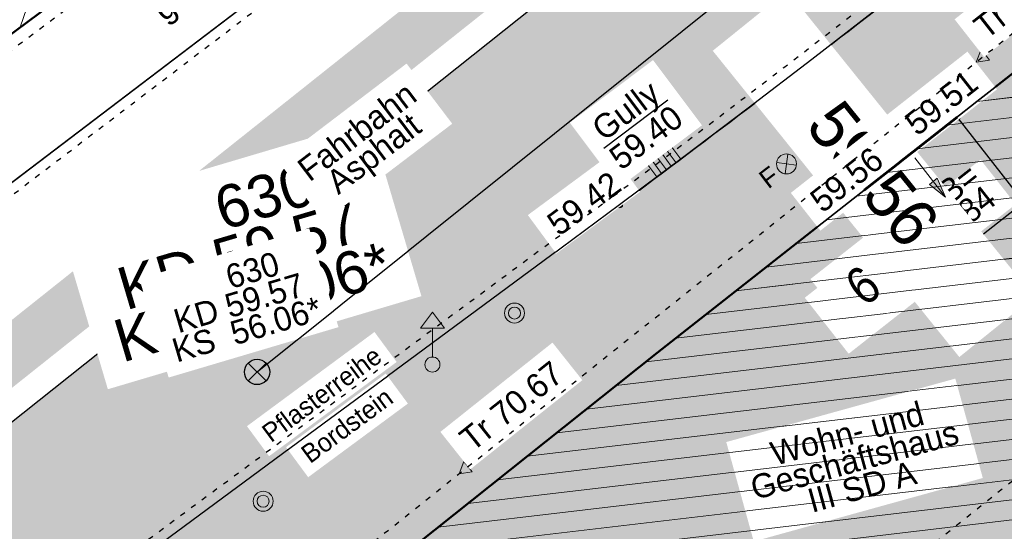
# Model space of a CAD drawing. Header units: millimetres. Extents: x 32365810 to 32368499, y 5620272 to 5622478.
# Tile 168 of 249: x 32366656 to 32366675, y 5620707 to 5620716. Entities that reach past the tile are written whole.
import ezdxf

# ---------------------------------------------------------------- set-up
doc = ezdxf.new("R2010")
doc.units = ezdxf.units.MM
for name, pattern in [('1000.100', [0]), ('1000.104', [0.225, 0.075, -0.15]), ('1000.106', [0]), ('1000.196', [0.225, 0.075, -0.15]), ('1000.300', [0]), ('1600.1047', [0]), ('1600.2028', [0]), ('1600.2505', [0]), ('BAULINIE2', [7, 3.5, -1, 0.25, -1, 0.25, -1]), ('GELTUNGSBEREICH', [8.5, 7, -1.5])]:
    doc.linetypes.add(name, pattern=pattern)
doc.layers.get('0').update_dxf_attribs({"color": 1, "linetype": 'CONTINUOUS'})
for name, color, linetype in [('_K_EFB-_ Dachhöhen Bestandsgebäude (NHN)', 251, 'CONTINUOUS'), ('_K_Fahrbahnmarkierung', 251, 'CONTINUOUS'), ('_K_Gebäude', 251, 'CONTINUOUS'), ('_K_Höhen_ gemessen (NHN)', 251, 'CONTINUOUS'), ('_K_Lagebezeichnungen', 251, 'CONTINUOUS'), ('_K_Leitungen Kanalbestand (AMT 66)', 251, 'CONTINUOUS'), ('_K_Siedlungsflächen - Bauwerke u. Einrichtungen', 251, 'CONTINUOUS'), ('_K_Topographie_ örtl. Aufnahme', 251, 'CONTINUOUS'), ('BAULINIE_B', 7, 'CONTINUOUS'), ('BAULINIE_FA', 1, 'CONTINUOUS'), ('BAULINIE_GL', 7, 'CONTINUOUS'), ('GELTUNGSBEREICH_B', 7, 'CONTINUOUS'), ('KERNGEBIETE_FA', 42, 'CONTINUOUS'), ('UMGR_GELTUNGSBEREICH', 7, 'CONTINUOUS'), ('UMGR_KERNGEBIETE', 7, 'CONTINUOUS'), ('UMGR_STRASSENVERKEHRSFLÄCHE', 7, 'CONTINUOUS')]:
    doc.layers.add(name, color=color, linetype=linetype)
doc.layers.add('_K_Flurstücke_Grenzpunkte', color=251, linetype='CONTINUOUS', lineweight=50)
for name, color, linetype, transparency in [('Beschriftung Kanalbestand (AMT 66)', 7, 'CONTINUOUS', 0.75), ('Beschriftung Topographie', 7, 'CONTINUOUS', 0.75), ('EFB-_ Dachhöhen Bestandsgebäude (NHN)', 7, 'CONTINUOUS', 0.75), ('Fahrbahnmarkierung', 7, 'CONTINUOUS', 0.75), ('Flurstücke_Grenzpunkte', 11, 'CONTINUOUS', 0.75), ('Gebäude', 31, 'CONTINUOUS', 0.75), ('Höhen_ gemessen (NHN)', 7, 'CONTINUOUS', 0.75), ('Höhentexte_ gemessen (NHN)', 7, 'CONTINUOUS', 0.75), ('Lagebezeichnungen', 12, 'CONTINUOUS', 0.75), ('Leitungen Kanalbestand (AMT 66)', 7, 'CONTINUOUS', 0.75), ('Siedlungsflächen - Bauwerke u. Einrichtungen', 51, 'CONTINUOUS', 0.75), ('Symbole Topographie', 7, 'CONTINUOUS', 0.75), ('Topgraphie_ weitere örtliche Aufnahme', 7, 'CONTINUOUS', 0.75), ('Topographie_ örtl. Aufnahme', 7, 'CONTINUOUS', 0.75), ('weitere Entwässerungsleitungen', 7, 'CONTINUOUS', 0.75)]:
    doc.layers.add(name, color=color, linetype=linetype, transparency=transparency)
doc.layers.add('STRASSENVERKEHRSFLÄCHE_FA', color=7, linetype='CONTINUOUS', true_color=0xfff5bf)
doc.styles.add('Arial', font='arial.ttf')
doc.styles.add('Beschriftung Topographie_ blau', font='GOTHIC.TTF')
doc.styles.add('Dachhöhe NHN_ Bestand_ gemessen', font='GOTHIC.TTF')
doc.styles.add('Dachhöhe NHN_ Bestand_ gemessen_ schwarz', font='GOTHIC.TTF')
doc.styles.add('Hausnummern NRW', font='arial.ttf', dxfattribs={"width": 0.85})
doc.styles.add('Höhe NHN_ gemessen_ blau', font='GOTHIC.TTF')
doc.styles.add('Höhe NHN_ gemessen_ schwarz', font='GOTHIC.TTF')
doc.styles.add('Kanal_ Höhe_ NHN (Deckel_Sohle)_ lila', font='GOTHIC.TTF')

# ---------------------------------------------------------------- blocks, each defined once
blk = doc.blocks.new('S1000.345')
at = {"color": 0, "lineweight": -2}
for p, q in [((-0.353554, 0.353554), (0.353554, -0.353554)), ((-0.353554, -0.353554), (0.353554, 0.353554))]:
    blk.add_line(p, q, dxfattribs=at)
blk.add_circle((0, 0), 0.5, dxfattribs=at)
blk = doc.blocks.new('S1000.400')
at = {"lineweight": -2}
blk.add_hatch(color=0, dxfattribs=at).paths.add_polyline_path([(-0.49, 0), (0.49, 0), (0.479292, -0.101877), (0.447637, -0.199301), (0.396418, -0.288015), (0.327874, -0.364141), (0.245, -0.424352), (0.151418, -0.466018), (0.051219, -0.487316), (-0.051219, -0.487316), (-0.151418, -0.466018), (-0.245, -0.424352), (-0.327874, -0.364141), (-0.396418, -0.288015), (-0.447637, -0.199301), (-0.479292, -0.101877)], flags=0)
at = {"color": 0, "lineweight": -2}
blk.add_circle((0, 0), 0.5, dxfattribs=at)
for start, end in [(0, 180), (180, 0)]:
    blk.add_arc((0, 0), 0.49, start, end, dxfattribs=at)
blk = doc.blocks.new('S1000.15')
at = {"color": 0, "lineweight": -2}
for p, q in [((-0.5, 0.05), (-0.485, 0.1)), ((0.495, 0.05), (-0.5, 0.05)), ((-0.5, -0.05), (-0.5, 0)), ((-0.5, 0), (0.5, 0)), ((-0.485, 0.1), (0.49, 0.1)), ((-0.475, 0.15), (-0.455, 0.2)), ((0.475, 0.15), (-0.475, 0.15)), ((-0.455, 0.2), (0.455, 0.2)), ((-0.43, 0.25), (-0.4, 0.3)), ((0.43, 0.25), (-0.43, 0.25)), ((-0.4, 0.3), (0.395, 0.3)), ((-0.355, 0.35), (-0.295, 0.4)), ((0.36, 0.35), (-0.355, 0.35)), ((-0.295, 0.4), (0.3, 0.4)), ((0.22, 0.45), (-0.215, 0.45)), ((0.3, 0.4), (0.22, 0.45)), ((0.395, 0.3), (0.36, 0.35)), ((0.455, 0.2), (0.43, 0.25)), ((0.49, 0.1), (0.475, 0.15)), ((0.5, 0), (0.495, 0.05)), ((0.495, -0.05), (-0.5, -0.05)), ((-0.475, -0.15), (-0.49, -0.1)), ((-0.49, -0.1), (0.485, -0.1)), ((0.475, -0.15), (-0.475, -0.15)), ((-0.43, -0.25), (-0.455, -0.2)), ((-0.455, -0.2), (0.46, -0.2)), ((0.425, -0.25), (-0.43, -0.25)), ((-0.355, -0.35), (-0.4, -0.3)), ((-0.4, -0.3), (0.395, -0.3)), ((0.345, -0.35), (-0.355, -0.35)), ((-0.205, -0.45), (-0.29, -0.4)), ((-0.29, -0.4), (0.285, -0.4)), ((0.2, -0.45), (-0.205, -0.45)), ((0.285, -0.4), (0.345, -0.35)), ((0.395, -0.3), (0.425, -0.25)), ((0.46, -0.2), (0.475, -0.15)), ((0.485, -0.1), (0.495, -0.05))]:
    blk.add_line(p, q, dxfattribs=at)
blk.add_circle((0, 0), 0.5, dxfattribs=at)
blk = doc.blocks.new('S1000.451')
at = {"color": 0, "lineweight": -2}
for radius in [0.5, 0.3]:
    blk.add_circle((0, 0), radius, dxfattribs=at)
blk = doc.blocks.new('S1000.460', base_point=(0, -0.375))
at = {"color": 0, "lineweight": -2}
for p, q in [((-0.2, 0.23), (0, 0.5)), ((0, 0.5), (0.2, 0.23)), ((0.2, 0.23), (-0.2, 0.23)), ((0, -0.25), (0, 0.23))]:
    blk.add_line(p, q, dxfattribs=at)
blk.add_circle((0, -0.375), 0.125, dxfattribs=at)
blk = doc.blocks.new('S1000.364', base_point=(0.25, 0))
at = {"color": 0, "lineweight": -2}
for p, q in [((0.075, 0.175), (0.425, -0.175)), ((0.425, 0.175), (0.075, -0.175))]:
    blk.add_line(p, q, dxfattribs=at)
blk.add_circle((0.25, 0), 0.25, dxfattribs=at)
at = {"color": 0, "lineweight": -2, "insert": (-0.5, -0.235), "char_height": 0.47, "attachment_point": 7, "line_spacing_factor": 0.69, "style": 'Arial'}
blk.add_mtext('F', dxfattribs=at)
blk = doc.blocks.new('S1000.360')
at = {"lineweight": -2}
blk.add_hatch(color=0, dxfattribs=at).paths.add_polyline_path([(0, 0.25), (0.05, 0.05), (-0.05, 0.05)], flags=0)
at = {"color": 0, "lineweight": -2}
for p, q in [((-0.05, 0.05), (0, 0.25)), ((0, 0.25), (0.05, 0.05)), ((0, 0.25), (0, -0.25)), ((0.05, 0.05), (-0.05, 0.05))]:
    blk.add_line(p, q, dxfattribs=at)
blk = doc.blocks.new('S1000.507', base_point=(0, -0.25))
at = {"color": 0, "lineweight": -2}
for p, q in [((-0.5, 0.25), (-0.3, 0.25)), ((-0.5, -0.25), (-0.5, 0.25)), ((-0.3, 0.25), (-0.1, 0.25)), ((-0.3, 0.25), (-0.3, -0.25)), ((-0.1, 0.25), (0.1, 0.25)), ((-0.1, 0.25), (-0.1, -0.25)), ((0.1, 0.25), (0.3, 0.25)), ((0.1, 0.25), (0.1, -0.25)), ((0.3, 0.25), (0.5, 0.25)), ((0.3, 0.25), (0.3, -0.25)), ((0.5, 0.25), (0.5, -0.25)), ((-0.3, -0.25), (-0.5, -0.25)), ((-0.1, -0.25), (-0.3, -0.25)), ((0.1, -0.25), (-0.1, -0.25)), ((0.3, -0.25), (0.1, -0.25)), ((0.5, -0.25), (0.3, -0.25))]:
    blk.add_line(p, q, dxfattribs=at)
blk = doc.blocks.new('S1000.114', base_point=(0, 0.366025))
at = {"lineweight": -2}
blk.add_hatch(color=0, dxfattribs=at).paths.add_polyline_path([(-0.5, -0.5), (0, 0.366026), (0, -0.5)], flags=0)
at = {"color": 0, "lineweight": -2}
for p, q in [((0, 0.366026), (-0.5, -0.5)), ((0.5, -0.5), (0, 0.366026)), ((-0.5, -0.5), (0, -0.5)), ((0, -0.5), (0.5, -0.5))]:
    blk.add_line(p, q, dxfattribs=at)
blk = doc.blocks.new('O1014')
at = {"layer": 'Flurstücke_Grenzpunkte', "color": 7, "linetype": '1600.2028', "lineweight": 35}
blk.add_line((32366156.012, 5622073.452), (32366170.416, 5622084.152), dxfattribs=at)
blk = doc.blocks.new('O1125')
at = {"layer": 'Flurstücke_Grenzpunkte', "color": 7, "linetype": '1600.2028', "lineweight": 35}
for p, q in [((32366179.062, 5622076.018), (32366174.57, 5622072.494)), ((32366174.57, 5622072.494), (32366168.564, 5622067.78)), ((32366168.564, 5622067.78), (32366159.519, 5622060.586))]:
    blk.add_line(p, q, dxfattribs=at)
blk = doc.blocks.new('O1587')
at = {"layer": 'Flurstücke_Grenzpunkte', "color": 7, "linetype": '1600.2028', "lineweight": 35}
for p, q in [((32366156.012, 5622073.452), (32366170.416, 5622084.152)), ((32366179.062, 5622076.018), (32366174.57, 5622072.494)), ((32366174.57, 5622072.494), (32366168.564, 5622067.78)), ((32366168.564, 5622067.78), (32366159.519, 5622060.586))]:
    blk.add_line(p, q, dxfattribs=at)
blk = doc.blocks.new('O2545')
at = {"layer": 'Gebäude', "color": 7, "linetype": '1600.2505', "lineweight": 18}
blk.add_line((32366156.012, 5622073.452), (32366170.416, 5622084.152), dxfattribs=at)
blk = doc.blocks.new('O2655')
at = {"layer": 'Gebäude', "color": 7, "linetype": '1600.2505', "lineweight": 18}
for p, q in [((32366179.062, 5622076.018), (32366174.57, 5622072.494)), ((32366174.57, 5622072.494), (32366168.564, 5622067.78)), ((32366168.564, 5622067.78), (32366159.519, 5622060.586))]:
    blk.add_line(p, q, dxfattribs=at)
at = {"layer": 'Lagebezeichnungen', "color": 7, "lineweight": 18, "insert": (32366172.647, 5622068.76), "char_height": 0.7, "attachment_point": 8, "rotation": 38.1315497, "line_spacing_factor": 0.69, "style": 'Hausnummern NRW', "bg_fill": 2}
blk.add_mtext('6', dxfattribs=at)
blk = doc.blocks.new('*X1198')
at = {"color": 253, "linetype": '1600.1047', "lineweight": 18, "true_color": 0xb2b2b2}
blk.add_line((32366156.59846, 5622073.887651), (32366164.482165, 5622097.031275), dxfattribs=at)
blk = doc.blocks.new('*X1231')
at = {"color": 253, "linetype": '1600.1047', "lineweight": 18, "true_color": 0xb2b2b2}
for p, q in [((32366174.570447, 5622072.494351), (32366181.21813, 5622073.27663)), ((32366174.004522, 5622072.050167), (32366181.48995, 5622072.93103)), ((32366173.438598, 5622071.605983), (32366181.761771, 5622072.585429)), ((32366172.872673, 5622071.161799), (32366182.033591, 5622072.239829)), ((32366172.306749, 5622070.717615), (32366182.305411, 5622071.894228)), ((32366171.740824, 5622070.273432), (32366182.577231, 5622071.548628)), ((32366171.1749, 5622069.829248), (32366182.849052, 5622071.203027)), ((32366170.608975, 5622069.385064), (32366183.120872, 5622070.857427)), ((32366170.043051, 5622068.94088), (32366183.392692, 5622070.511826)), ((32366169.477126, 5622068.496696), (32366183.664512, 5622070.166226)), ((32366168.911202, 5622068.052512), (32366183.936333, 5622069.820625)), ((32366168.348658, 5622067.608726), (32366184.208153, 5622069.475024)), ((32366167.791481, 5622067.165572), (32366184.479973, 5622069.129424)), ((32366167.234303, 5622066.722417), (32366184.751793, 5622068.783823)), ((32366166.677126, 5622066.279263), (32366185.023614, 5622068.438223)), ((32366166.119949, 5622065.836108), (32366185.295434, 5622068.092622)), ((32366165.562772, 5622065.392954), (32366185.567254, 5622067.747022)), ((32366165.005595, 5622064.949799), (32366185.839074, 5622067.401421)), ((32366164.448418, 5622064.506645), (32366186.110894, 5622067.055821)), ((32366163.89124, 5622064.06349), (32366186.382715, 5622066.71022)), ((32366163.334063, 5622063.620336), (32366186.15925, 5622066.306336)), ((32366162.776886, 5622063.177181), (32366185.602876, 5622065.863276))]:
    blk.add_line(p, q, dxfattribs=at)

msp = doc.modelspace()

# ---------------------------------------------------------------- hatches: boundary and pattern name
at = {"layer": 'KERNGEBIETE_FA'}
msp.add_hatch(color=256, dxfattribs=at).paths.add_polyline_path([(32366705.267, 5620656.307), (32366714.38, 5620662.955), (32366731.141, 5620675.184), (32366719.822, 5620688.519), (32366711.265, 5620712.478), (32366708.884, 5620711.48), (32366707.748, 5620715.425), (32366707.124, 5620717.592), (32366703.474, 5620722.687), (32366703.425, 5620722.755), (32366709.467, 5620727.587), (32366713.246, 5620722.932), (32366716.085, 5620718.811), (32366730.043, 5620701.379), (32366743.171, 5620661.733), (32366767.913, 5620669.955), (32366773.881, 5620671.894), (32366779.86, 5620673.837), (32366785.793, 5620675.727), (32366799.353, 5620680.172), (32366795.233, 5620696.617), (32366793.466, 5620703.78), (32366791.885, 5620710.186), (32366791.82, 5620710.458), (32366791.328, 5620712.5), (32366791.327, 5620712.501), (32366782.882, 5620747.49), (32366782.33, 5620749.774), (32366779.279, 5620762.41), (32366774.371, 5620775.593), (32366766.33, 5620772.553), (32366764.579, 5620776.187), (32366756.702, 5620771.881), (32366748.389, 5620767.337), (32366745.667, 5620765.883), (32366742.576, 5620764.232), (32366735.266, 5620760.328), (32366720.118, 5620752.237), (32366714.041, 5620748.991), (32366709.901, 5620746.78), (32366711.231, 5620744.449), (32366709.678, 5620743.191), (32366707.114, 5620741.114), (32366705.598, 5620739.886), (32366701.909, 5620736.897), (32366695.975, 5620732.09), (32366692.104, 5620728.954), (32366687.066, 5620724.769), (32366682.406, 5620721.072), (32366679.916, 5620719.08), (32366678.887, 5620718.272), (32366674.395, 5620714.748), (32366668.389, 5620710.034), (32366659.344, 5620702.84), (32366658.967, 5620703.306), (32366649.894, 5620695.982), (32366654.864, 5620689.785), (32366667.729, 5620679.629), (32366671.86, 5620676.22), (32366674.951, 5620673.67), (32366678.012, 5620671.146), (32366681.071, 5620668.621), (32366688.766, 5620662.336), (32366693.205, 5620658.654), (32366697.04, 5620655.473), (32366698.424, 5620654.325), (32366700.229, 5620654.848)], flags=0)
at = {"layer": 'STRASSENVERKEHRSFLÄCHE_FA', "true_color": 0xffd24a}
h = msp.add_hatch(color=41, dxfattribs=at)
h.paths.add_polyline_path([(32366700.812, 5620642.637), (32366709.343, 5620645.3), (32366744.935, 5620656.407), (32366800.844, 5620673.855), (32366814.238, 5620678.035), (32366812.525, 5620684.489), (32366790.959, 5620765.764), (32366786.667, 5620779.054), (32366782.414, 5620794.243), (32366771.602, 5620788.163), (32366758.559, 5620780.941), (32366707.208, 5620751.956), (32366691.608, 5620737.561), (32366678.051, 5620726.047), (32366655.3, 5620707.965), (32366642.99, 5620700.236), (32366635.313, 5620695.501)], flags=0)
edge = h.paths.add_edge_path(flags=0)
edge.add_line((32366743.171, 5620661.733), (32366743.725, 5620660.059))
edge.add_line((32366743.725, 5620660.059), (32366743.458, 5620659.979))
edge.add_line((32366743.458, 5620659.979), (32366724.425, 5620654.23))
edge.add_line((32366724.425, 5620654.23), (32366712.306, 5620650.509))
edge.add_line((32366712.306, 5620650.509), (32366710.876, 5620650.047))
edge.add_line((32366710.876, 5620650.047), (32366706.05, 5620648.579))
edge.add_arc((32366704.003, 5620654.956), 6.698, 283.318, 287.7972, ccw=False)
edge.add_line((32366705.546, 5620648.438), (32366698.424, 5620654.325))
edge.add_line((32366698.424, 5620654.325), (32366697.04, 5620655.473))
edge.add_line((32366697.04, 5620655.473), (32366693.205, 5620658.654))
edge.add_line((32366693.205, 5620658.654), (32366688.766, 5620662.336))
edge.add_line((32366688.766, 5620662.336), (32366681.071, 5620668.621))
edge.add_line((32366681.071, 5620668.621), (32366678.012, 5620671.146))
edge.add_line((32366678.012, 5620671.146), (32366674.951, 5620673.67))
edge.add_line((32366674.951, 5620673.67), (32366671.86, 5620676.22))
edge.add_line((32366671.86, 5620676.22), (32366667.729, 5620679.629))
edge.add_line((32366667.729, 5620679.629), (32366654.864, 5620689.785))
edge.add_line((32366654.864, 5620689.785), (32366649.894, 5620695.982))
edge.add_line((32366649.894, 5620695.982), (32366658.967, 5620703.306))
edge.add_line((32366658.967, 5620703.306), (32366659.344, 5620702.84))
edge.add_line((32366659.344, 5620702.84), (32366668.389, 5620710.034))
edge.add_line((32366668.389, 5620710.034), (32366674.395, 5620714.748))
edge.add_line((32366674.395, 5620714.748), (32366678.887, 5620718.272))
edge.add_line((32366678.887, 5620718.272), (32366679.916, 5620719.08))
edge.add_line((32366679.916, 5620719.08), (32366682.406, 5620721.072))
edge.add_line((32366682.406, 5620721.072), (32366687.066, 5620724.769))
edge.add_line((32366687.066, 5620724.769), (32366692.104, 5620728.954))
edge.add_line((32366692.104, 5620728.954), (32366695.975, 5620732.09))
edge.add_line((32366695.975, 5620732.09), (32366701.909, 5620736.897))
edge.add_line((32366701.909, 5620736.897), (32366705.598, 5620739.886))
edge.add_line((32366705.598, 5620739.886), (32366707.114, 5620741.114))
edge.add_line((32366707.114, 5620741.114), (32366709.678, 5620743.191))
edge.add_line((32366709.678, 5620743.191), (32366711.231, 5620744.449))
edge.add_line((32366711.231, 5620744.449), (32366709.901, 5620746.78))
edge.add_line((32366709.901, 5620746.78), (32366714.041, 5620748.991))
edge.add_line((32366714.041, 5620748.991), (32366720.118, 5620752.237))
edge.add_line((32366720.118, 5620752.237), (32366735.266, 5620760.328))
edge.add_line((32366735.266, 5620760.328), (32366742.576, 5620764.232))
edge.add_line((32366742.576, 5620764.232), (32366745.667, 5620765.883))
edge.add_line((32366745.667, 5620765.883), (32366748.389, 5620767.337))
edge.add_line((32366748.389, 5620767.337), (32366756.702, 5620771.881))
edge.add_line((32366756.702, 5620771.881), (32366764.579, 5620776.187))
edge.add_line((32366764.579, 5620776.187), (32366766.33, 5620772.553))
edge.add_line((32366766.33, 5620772.553), (32366774.371, 5620775.593))
edge.add_line((32366774.371, 5620775.593), (32366779.279, 5620762.41))
edge.add_line((32366779.279, 5620762.41), (32366782.33, 5620749.774))
edge.add_line((32366782.33, 5620749.774), (32366791.82, 5620710.458))
edge.add_line((32366791.82, 5620710.458), (32366791.885, 5620710.186))
edge.add_line((32366791.885, 5620710.186), (32366793.466, 5620703.78))
edge.add_line((32366793.466, 5620703.78), (32366795.233, 5620696.617))
edge.add_line((32366795.233, 5620696.617), (32366799.353, 5620680.172))
edge.add_line((32366799.353, 5620680.172), (32366785.793, 5620675.727))
edge.add_line((32366785.793, 5620675.727), (32366779.86, 5620673.837))
edge.add_line((32366779.86, 5620673.837), (32366773.881, 5620671.894))
edge.add_line((32366773.881, 5620671.894), (32366767.913, 5620669.955))
edge.add_line((32366767.913, 5620669.955), (32366743.171, 5620661.733))

# ---------------------------------------------------------------- linework, layer by layer
at = {"layer": '_K_Fahrbahnmarkierung'}
for p in [(32366662.332, 5620713.229), (32366658.546, 5620710.412)]:
    msp.add_point(p, dxfattribs=at)
at = {"layer": '_K_Flurstücke_Grenzpunkte', "linetype": '1600.2028', "lineweight": 35}
for p, q in [((32366655.837, 5620715.706), (32366670.241, 5620726.406)), ((32366678.887, 5620718.272), (32366674.395, 5620714.748)), ((32366668.389, 5620710.034), (32366659.344, 5620702.84))]:
    msp.add_line(p, q, dxfattribs=at)
at = {"layer": '_K_Flurstücke_Grenzpunkte', "linetype": '1600.2028'}
msp.add_lwpolyline([(32366655.837, 5620715.706), (32366670.241, 5620726.406), (32366669.57, 5620727.302), (32366669.851, 5620727.556), (32366677.54, 5620734.491), (32366678.095, 5620734.993), (32366681.765, 5620738.303), (32366682.321, 5620738.804), (32366694.034, 5620749.369), (32366694.294, 5620749.604), (32366703.688, 5620758.077), (32366704.44, 5620757.247), (32366709.722, 5620761.031), (32366704.091, 5620769.292)], dxfattribs=at)
at = {"layer": '_K_Gebäude', "linetype": '1600.1047', "lineweight": 18}
for p, q in [((32366674.396, 5620714.748), (32366681.044, 5620715.53)), ((32366673.83, 5620714.304), (32366681.315, 5620715.185)), ((32366673.264, 5620713.86), (32366681.587, 5620714.839)), ((32366672.698, 5620713.415), (32366681.859, 5620714.493)), ((32366672.132, 5620712.971), (32366682.131, 5620714.148)), ((32366671.566, 5620712.527), (32366682.403, 5620713.802)), ((32366671, 5620712.083), (32366682.674, 5620713.457)), ((32366670.434, 5620711.639), (32366682.946, 5620713.111)), ((32366669.868, 5620711.195), (32366683.218, 5620712.765)), ((32366669.303, 5620710.75), (32366683.49, 5620712.42)), ((32366668.737, 5620710.306), (32366683.762, 5620712.074)), ((32366668.174, 5620709.862), (32366684.034, 5620711.729)), ((32366667.617, 5620709.419), (32366684.305, 5620711.383)), ((32366667.06, 5620708.976), (32366684.577, 5620711.037)), ((32366666.503, 5620708.533), (32366684.849, 5620710.692)), ((32366665.945, 5620708.09), (32366685.121, 5620710.346)), ((32366665.388, 5620707.647), (32366685.393, 5620710.001)), ((32366664.831, 5620707.203), (32366685.665, 5620709.655)), ((32366664.274, 5620706.76), (32366685.936, 5620709.309)), ((32366663.717, 5620706.317), (32366686.208, 5620708.964)), ((32366663.159, 5620705.874), (32366685.985, 5620708.56)), ((32366662.602, 5620705.431), (32366685.428, 5620708.117))]:
    msp.add_line(p, q, dxfattribs=at)
at = {"layer": '_K_Gebäude', "linetype": '1600.2505', "lineweight": -2}
msp.add_lwpolyline([(32366655.837, 5620715.706), (32366670.241, 5620726.406), (32366669.57, 5620727.302), (32366669.851, 5620727.556), (32366669.751, 5620727.668), (32366677.439, 5620734.602), (32366677.54, 5620734.491), (32366678.095, 5620734.993), (32366677.995, 5620735.104), (32366681.665, 5620738.414), (32366681.765, 5620738.303), (32366682.321, 5620738.804), (32366682.221, 5620738.916), (32366693.935, 5620749.481), (32366694.034, 5620749.369), (32366694.294, 5620749.604), (32366703.688, 5620758.077), (32366704.44, 5620757.247), (32366709.722, 5620761.031), (32366704.091, 5620769.292)], dxfattribs=at)
at = {"layer": '_K_Siedlungsflächen - Bauwerke u. Einrichtungen', "linetype": '1600.1047', "lineweight": 18}
msp.add_line((32366656.424, 5620716.141), (32366664.308, 5620739.285), dxfattribs=at)
at = {"layer": '_K_Topographie_ örtl. Aufnahme', "linetype": '1000.104'}
msp.add_line((32366667.563, 5620712.969), (32366656.541, 5620704.836), dxfattribs=at)
at = {"layer": '_K_Topographie_ örtl. Aufnahme', "linetype": '1000.100'}
msp.add_line((32366667.682, 5620712.808), (32366656.659, 5620704.675), dxfattribs=at)
at = {"layer": 'UMGR_KERNGEBIETE'}
msp.add_lwpolyline([(32366735.266, 5620760.328), (32366720.118, 5620752.237), (32366714.041, 5620748.991), (32366709.901, 5620746.78), (32366711.231, 5620744.449), (32366709.678, 5620743.191), (32366707.114, 5620741.114), (32366705.598, 5620739.886), (32366701.909, 5620736.897), (32366695.975, 5620732.09), (32366692.104, 5620728.954), (32366687.066, 5620724.769), (32366682.406, 5620721.072), (32366679.916, 5620719.08), (32366678.887, 5620718.272), (32366674.395, 5620714.748), (32366668.389, 5620710.034), (32366659.344, 5620702.84), (32366658.967, 5620703.306), (32366649.894, 5620695.982), (32366654.864, 5620689.785)], dxfattribs=at)
at = {"layer": 'UMGR_STRASSENVERKEHRSFLÄCHE'}
msp.add_lwpolyline([(32366700.812, 5620642.637), (32366709.343, 5620645.3), (32366744.935, 5620656.407), (32366800.844, 5620673.855), (32366814.238, 5620678.035), (32366812.525, 5620684.489), (32366790.959, 5620765.764), (32366786.667, 5620779.054), (32366782.414, 5620794.243), (32366771.602, 5620788.163), (32366758.559, 5620780.941), (32366707.208, 5620751.956), (32366691.608, 5620737.561), (32366678.051, 5620726.047), (32366655.3, 5620707.965), (32366642.99, 5620700.236), (32366635.313, 5620695.501), (32366700.812, 5620642.637)], close=True, dxfattribs=at)
msp.add_lwpolyline([(32366654.864, 5620689.785), (32366649.894, 5620695.982), (32366658.967, 5620703.306), (32366659.344, 5620702.84), (32366668.389, 5620710.034), (32366674.395, 5620714.748), (32366678.887, 5620718.272), (32366679.916, 5620719.08), (32366682.406, 5620721.072), (32366687.066, 5620724.769), (32366692.104, 5620728.954), (32366695.975, 5620732.09), (32366701.909, 5620736.897), (32366705.598, 5620739.886), (32366707.114, 5620741.114), (32366709.678, 5620743.191), (32366711.231, 5620744.449), (32366709.901, 5620746.78), (32366714.041, 5620748.991), (32366720.118, 5620752.237), (32366735.266, 5620760.328)], dxfattribs=at)

# ---------------------------------------------------------------- block references
at = {"layer": '_K_EFB-_ Dachhöhen Bestandsgebäude (NHN)', "xscale": 0.1375, "yscale": 0.1375, "zscale": 0.1375, "rotation": 180.0004209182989}
msp.add_blockref('S1000.400', (32366673.198, 5620713.077), dxfattribs=at)
at = {"layer": '_K_Höhen_ gemessen (NHN)', "xscale": 0.1125, "yscale": 0.1125, "zscale": 0.1125}
msp.add_blockref('S1000.15', (32366672.294, 5620713.06), dxfattribs=at)
at = {"layer": '_K_Leitungen Kanalbestand (AMT 66)', "xscale": 0.475, "yscale": 0.475, "zscale": 0.475}
msp.add_blockref('S1000.345', (32366660.873, 5620709.672), dxfattribs=at)
at = {"layer": 'EFB-_ Dachhöhen Bestandsgebäude (NHN)', "color": 7, "lineweight": 18, "xscale": 0.25, "yscale": 0.25, "zscale": 0.25}
for p, rotation in [((32366674.382, 5620715.488, 70.637), 128.11439465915), ((32366664.667, 5620707.762, 70.671), 128.497213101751)]:
    msp.add_blockref('S1000.114', p, dxfattribs=dict(at, rotation=rotation))
at = {"layer": 'Höhen_ gemessen (NHN)', "color": 7, "lineweight": 18, "xscale": 0.1125, "yscale": 0.1125, "zscale": 0.1125}
msp.add_blockref('S1000.15', (32366667.682, 5620712.808, 59.418), dxfattribs=at)
at = {"layer": 'Leitungen Kanalbestand (AMT 66)', "color": 251, "lineweight": 18, "xscale": 0.475, "yscale": 0.475, "zscale": 0.475}
msp.add_blockref('S1000.345', (32366660.873, 5620709.672, 59.568), dxfattribs=at)
at = {"layer": 'Leitungen Kanalbestand (AMT 66)', "color": 7, "lineweight": 18, "xscale": 0.475, "yscale": 0.475, "zscale": 0.475}
msp.add_blockref('S1000.345', (32366660.873, 5620709.672, 59.568), dxfattribs=at)
at = {"layer": 'Symbole Topographie', "color": 7, "lineweight": 18, "xscale": 0.7525, "yscale": 0.7525, "zscale": 0.7525, "rotation": 37.222560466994}
msp.add_blockref('S1000.364', (32366670.817, 5620713.576, 59.503), dxfattribs=at)
at = {"layer": 'Symbole Topographie', "color": 7, "lineweight": 18}
for name, p, xscale, yscale, zscale in [('S1000.451', (32366665.708, 5620710.778, 59.528), 0.375, 0.375, 0.375), ('S1000.460', (32366664.167, 5620709.812, 59.545), 1.125, 1.125, 1.125), ('S1000.451', (32366660.987, 5620707.247, 59.61), 0.375, 0.375, 0.375)]:
    msp.add_blockref(name, p, dxfattribs=dict(at, xscale=xscale, yscale=yscale, zscale=zscale))
at = {"layer": 'weitere Entwässerungsleitungen', "color": 7, "lineweight": 18, "xscale": 0.5625, "yscale": 0.5625, "zscale": 0.5625, "rotation": 36.41963757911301}
msp.add_blockref('S1000.507', (32366668.607, 5620713.498, 59.4), dxfattribs=at)

# ---------------------------------------------------------------- next in the draw order: texts
at = {"layer": '_K_EFB-_ Dachhöhen Bestandsgebäude (NHN)', "insert": (32366673.01, 5620712.678), "char_height": 0.45, "attachment_point": 1, "rotation": 38.1278, "line_spacing_factor": 0.69, "style": 'Dachhöhe NHN_ Bestand_ gemessen', "bg_fill": 2}
msp.add_mtext('EFB=\\P59.84', dxfattribs=at)

# ---------------------------------------------------------------- next in the draw order: linework, layer by layer
at = {"layer": '_K_Flurstücke_Grenzpunkte', "linetype": '1600.2028', "lineweight": 35}
msp.add_line((32366674.395, 5620714.748), (32366668.389, 5620710.034), dxfattribs=at)
at = {"layer": '_K_Topographie_ örtl. Aufnahme', "linetype": '1000.104'}
msp.add_arc((32366499.203, 5620939.485), 282.232, 306.62187, 309.22698, dxfattribs=at)
at = {"layer": '_K_Topographie_ örtl. Aufnahme', "linetype": '1000.100'}
msp.add_arc((32366499.203, 5620939.485), 282.432, 306.6218, 309.22715, dxfattribs=at)

# ---------------------------------------------------------------- next in the draw order: texts
at = {"layer": '_K_Lagebezeichnungen', "lineweight": 18, "insert": (32366672.472, 5620711.014), "char_height": 1, "attachment_point": 8, "rotation": 38.1315, "line_spacing_factor": 0.69, "style": 'Hausnummern NRW', "bg_fill": 2}
msp.add_mtext('6', dxfattribs=at)

# ---------------------------------------------------------------- next in the draw order: linework, layer by layer
at = {"layer": '_K_Flurstücke_Grenzpunkte', "linetype": '1600.2028'}
msp.add_lwpolyline([(32366678.887, 5620718.272), (32366674.395, 5620714.748), (32366668.389, 5620710.034), (32366659.344, 5620702.84), (32366658.967, 5620703.306), (32366649.894, 5620695.982), (32366654.864, 5620689.785), (32366667.729, 5620679.629), (32366675.319, 5620688.922), (32366677.224, 5620691.255), (32366678.454, 5620692.761), (32366682.681, 5620689.28), (32366685.928, 5620686.605), (32366689.059, 5620684.024), (32366692.22, 5620681.42), (32366700.034, 5620675.086), (32366704.571, 5620671.276), (32366706.143, 5620674.039), (32366708.154, 5620677.505), (32366711.331, 5620683.054), (32366692.84, 5620706.379), (32366690.288, 5620704.309), (32366690.047, 5620704.114)], close=True, dxfattribs=at)
at = {"layer": '_K_Gebäude', "linetype": '1600.2505', "lineweight": -2}
msp.add_lwpolyline([(32366649.894, 5620695.982), (32366654.864, 5620689.785), (32366667.729, 5620679.629), (32366675.319, 5620688.922), (32366677.224, 5620691.255), (32366671.147, 5620695.948), (32366672.932, 5620698.169), (32366679.278, 5620703.221), (32366681.719, 5620705.164), (32366681.875, 5620705.288), (32366686.294, 5620708.807), (32366686.318, 5620708.824), (32366678.887, 5620718.272), (32366674.395, 5620714.748), (32366668.389, 5620710.034), (32366659.344, 5620702.84), (32366658.967, 5620703.306)], close=True, dxfattribs=at)
at = {"layer": '_K_Topographie_ örtl. Aufnahme', "linetype": '1000.100'}
msp.add_lwpolyline([(32366651.736, 5620709.79), (32366672.788, 5620725.783), (32366676.791, 5620729.094)], dxfattribs=at)
at = {"layer": '_K_Topographie_ örtl. Aufnahme', "linetype": '1000.104'}
msp.add_lwpolyline([(32366676.919, 5620728.941), (32366672.912, 5620725.626), (32366651.857, 5620709.631)], dxfattribs=at)
at = {"layer": '_K_Topographie_ örtl. Aufnahme', "linetype": '1000.100'}
msp.add_lwpolyline([(32366675.277, 5620712.859), (32366674.042, 5620714.432), (32366672.294, 5620713.06), (32366673.529, 5620711.487)], close=True, dxfattribs=at)
at = {"layer": 'BAULINIE_B', "linetype": 'BAULINIE2', "const_width": 0.4, "flags": 128}
msp.add_lwpolyline([(32366709.628, 5620727.706), (32366713.407, 5620723.052), (32366716.246, 5620718.93), (32366730.221, 5620701.476), (32366743.298, 5620661.986), (32366767.851, 5620670.145), (32366773.82, 5620672.084), (32366779.799, 5620674.027), (32366785.732, 5620675.917), (32366799.114, 5620680.304), (32366795.039, 5620696.568), (32366793.272, 5620703.732), (32366791.691, 5620710.138), (32366791.626, 5620710.411), (32366791.133, 5620712.453), (32366791.133, 5620712.454), (32366782.687, 5620747.443), (32366782.136, 5620749.727), (32366779.088, 5620762.351), (32366774.254, 5620775.334), (32366766.23, 5620772.301), (32366764.491, 5620775.91), (32366756.798, 5620771.705), (32366748.485, 5620767.161), (32366745.762, 5620765.706), (32366742.671, 5620764.055), (32366735.361, 5620760.151), (32366720.213, 5620752.06), (32366714.136, 5620748.814), (32366710.177, 5620746.7), (32366711.489, 5620744.4), (32366709.804, 5620743.035), (32366707.24, 5620740.958), (32366705.724, 5620739.73), (32366702.035, 5620736.741), (32366696.101, 5620731.934), (32366692.231, 5620728.799), (32366687.192, 5620724.613), (32366682.531, 5620720.915), (32366680.041, 5620718.923), (32366679.011, 5620718.114), (32366674.519, 5620714.59), (32366668.513, 5620709.877), (32366659.314, 5620702.56), (32366658.938, 5620703.025), (32366650.175, 5620695.951), (32366655.006, 5620689.928), (32366667.855, 5620679.784), (32366671.988, 5620676.374), (32366675.079, 5620673.824), (32366678.14, 5620671.3), (32366681.198, 5620668.775), (32366688.894, 5620662.49), (32366693.333, 5620658.808), (32366697.168, 5620655.627), (32366698.471, 5620654.546), (32366700.174, 5620655.04), (32366705.178, 5620656.489), (32366730.849, 5620675.218), (32366719.646, 5620688.418), (32366711.148, 5620712.212), (32366708.754, 5620711.209), (32366707.555, 5620715.37), (32366706.941, 5620717.504), (32366703.311, 5620722.571)], dxfattribs=at)
at = {"layer": 'BAULINIE_FA', "const_width": 0.9}
msp.add_lwpolyline([(32366735.478, 5620759.931), (32366720.33, 5620751.84), (32366714.253, 5620748.594), (32366710.522, 5620746.601), (32366711.812, 5620744.34), (32366709.962, 5620742.841), (32366707.398, 5620740.764), (32366705.882, 5620739.536), (32366702.193, 5620736.547), (32366696.258, 5620731.74), (32366692.39, 5620728.606), (32366687.35, 5620724.419), (32366682.687, 5620720.72), (32366680.196, 5620718.727), (32366679.165, 5620717.918), (32366674.673, 5620714.394), (32366668.668, 5620709.681), (32366659.275, 5620702.21), (32366658.9, 5620702.673), (32366650.526, 5620695.913), (32366655.183, 5620690.106)], dxfattribs=at)
at = {"layer": 'BAULINIE_GL'}
msp.add_lwpolyline([(32366735.266, 5620760.328), (32366720.118, 5620752.237), (32366714.041, 5620748.991), (32366709.901, 5620746.78), (32366711.231, 5620744.449), (32366709.678, 5620743.191), (32366707.114, 5620741.114), (32366705.598, 5620739.886), (32366701.909, 5620736.897), (32366695.975, 5620732.09), (32366692.104, 5620728.954), (32366687.066, 5620724.769), (32366682.406, 5620721.072), (32366679.916, 5620719.08), (32366678.887, 5620718.272), (32366674.395, 5620714.748), (32366668.389, 5620710.034), (32366659.344, 5620702.84), (32366658.967, 5620703.306), (32366649.894, 5620695.982), (32366654.864, 5620689.785)], dxfattribs=at)
at = {"layer": 'GELTUNGSBEREICH_B', "linetype": 'GELTUNGSBEREICH', "ltscale": 0.5, "const_width": 1, "flags": 128}
msp.add_lwpolyline([(32366700.6, 5620641.524), (32366709.641, 5620644.345), (32366745.233, 5620655.452), (32366801.142, 5620672.901), (32366815.45, 5620677.366), (32366813.492, 5620684.746), (32366791.918, 5620766.046), (32366787.625, 5620779.343), (32366783.034, 5620795.739), (32366771.115, 5620789.036), (32366758.071, 5620781.813), (32366706.615, 5620752.77), (32366690.945, 5620738.31), (32366677.416, 5620726.82), (32366654.721, 5620708.782), (32366642.462, 5620701.085), (32366633.585, 5620695.611)], close=True, dxfattribs=at)
at = {"layer": 'UMGR_GELTUNGSBEREICH'}
msp.add_lwpolyline([(32366700.812, 5620642.637), (32366709.343, 5620645.3), (32366744.935, 5620656.407), (32366800.844, 5620673.855), (32366814.238, 5620678.035), (32366812.525, 5620684.489), (32366790.959, 5620765.764), (32366786.667, 5620779.054), (32366782.414, 5620794.243), (32366771.602, 5620788.163), (32366758.559, 5620780.941), (32366707.208, 5620751.956), (32366691.608, 5620737.561), (32366678.051, 5620726.047), (32366655.3, 5620707.965), (32366642.99, 5620700.236), (32366635.313, 5620695.501)], close=True, dxfattribs=at)

# ---------------------------------------------------------------- next in the draw order: texts
at = {"layer": '_K_Höhen_ gemessen (NHN)', "insert": (32366672.088, 5620713.1), "char_height": 0.9, "width": 6.48035, "attachment_point": 8, "rotation": 308.8633, "line_spacing_factor": 0.69, "style": 'Höhe NHN_ gemessen_ schwarz', "bg_fill": 2}
msp.add_mtext('59.56', dxfattribs=at)
at = {"layer": 'Beschriftung Kanalbestand (AMT 66)', "color": 251, "lineweight": 25, "insert": (32366660.528, 5620711.865, 59.544), "char_height": 0.8, "attachment_point": 5, "rotation": 16.5125, "line_spacing_factor": 0.69, "style": 'Arial', "bg_fill": 2}
msp.add_mtext('     630\\PKD 59.57\\PKS  56.06*', dxfattribs=at)
at = {"layer": 'Beschriftung Topographie', "color": 142, "lineweight": 25, "true_color": 0x0087cd, "attachment_point": 5, "line_spacing_factor": 0.69, "style": 'Beschriftung Topographie_ blau', "bg_fill": 2}
for s, insert, char_height, rotation in [('Gehweg\\Pgeplattet', (32366659.796, 5620717.266), 0.45, 37.2243), ('Bordstein', (32366662.563, 5620708.668), 0.35, 36.4197)]:
    msp.add_mtext(s, dxfattribs=dict(at, insert=insert, char_height=char_height, rotation=rotation))
at = {"layer": 'EFB-_ Dachhöhen Bestandsgebäude (NHN)', "color": 7, "lineweight": 25, "char_height": 0.45, "line_spacing_factor": 0.69, "style": 'Dachhöhe NHN_ Bestand_ gemessen_ schwarz', "bg_fill": 2}
for s, insert, attachment_point, rotation in [('Tr 70.64', (32366674.572, 5620715.892, 70.637), 7, 38.1144), ('Tr 70.67', (32366664.916, 5620708.155, 70.671), 7, 38.4972), ('Wohn- und\\PGeschäftshaus\\PIII SD A', (32366672.096, 5620708.017), 5, 15.4703)]:
    msp.add_mtext(s, dxfattribs=dict(at, insert=insert, attachment_point=attachment_point, rotation=rotation))
at = {"layer": 'weitere Entwässerungsleitungen', "color": 200, "lineweight": 25, "true_color": 0xd600ff, "insert": (32366667.988, 5620714.326, 59.376), "char_height": 0.45, "attachment_point": 5, "rotation": 36.9087, "line_spacing_factor": 0.69, "style": 'Kanal_ Höhe_ NHN (Deckel_Sohle)_ lila', "bg_fill": 2}
msp.add_mtext('\\SGully/59.40;', dxfattribs=at)

# ---------------------------------------------------------------- next in the draw order: linework, layer by layer
at = {"layer": 'Fahrbahnmarkierung', "color": 7, "true_color": 0xffffff}
for p in [(32366662.332, 5620713.229, 59.617), (32366658.546, 5620710.412, 59.649)]:
    msp.add_point(p, dxfattribs=at)

# ---------------------------------------------------------------- next in the draw order: block references
at = {"layer": 'Höhen_ gemessen (NHN)', "color": 7, "lineweight": 18, "xscale": 0.1125, "yscale": 0.1125, "zscale": 0.1125}
for p in [(32366674.023, 5620714.456, 59.506), (32366672.276, 5620713.084, 59.555)]:
    msp.add_blockref('S1000.15', p, dxfattribs=at)
at = {"layer": 'Topographie_ örtl. Aufnahme', "color": 7, "lineweight": 18, "xscale": 1.875, "yscale": 1.875, "zscale": 1.875, "rotation": 218.127722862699}
msp.add_blockref('S1000.360', (32366673.516, 5620713.323), dxfattribs=at)

# ---------------------------------------------------------------- next in the draw order: texts
at = {"layer": 'Beschriftung Topographie', "color": 142, "lineweight": 25, "true_color": 0x0087cd, "insert": (32366662.09, 5620709.255), "char_height": 0.35, "attachment_point": 5, "rotation": 36.4197, "line_spacing_factor": 0.69, "style": 'Beschriftung Topographie_ blau', "bg_fill": 2}
msp.add_mtext('Pflasterreihe', dxfattribs=at)
at = {"layer": 'Höhentexte_ gemessen (NHN)', "color": 142, "lineweight": 25, "true_color": 0x0087cd, "insert": (32366667.756, 5620713.095), "char_height": 0.45, "attachment_point": 9, "rotation": 36.4197, "line_spacing_factor": 0.69, "style": 'Höhe NHN_ gemessen_ blau', "bg_fill": 2}
msp.add_mtext('59.42', dxfattribs=at)

# ---------------------------------------------------------------- next in the draw order: texts
at = {"layer": 'Beschriftung Kanalbestand (AMT 66)', "color": 200, "lineweight": 25, "true_color": 0xd600ff, "insert": (32366660.533, 5620710.965, 59.544), "char_height": 0.45, "attachment_point": 5, "rotation": 16.5125, "line_spacing_factor": 0.69, "style": 'Kanal_ Höhe_ NHN (Deckel_Sohle)_ lila', "bg_fill": 2}
msp.add_mtext('     630\\PKD 59.57\\PKS  56.06*', dxfattribs=at)
at = {"layer": 'Beschriftung Topographie', "color": 142, "lineweight": 25, "true_color": 0x0087cd, "insert": (32366662.946, 5620713.925), "char_height": 0.45, "attachment_point": 5, "rotation": 37.2243, "line_spacing_factor": 0.69, "style": 'Beschriftung Topographie_ blau', "bg_fill": 2}
msp.add_mtext('Fahrbahn\\PAsphalt', dxfattribs=at)
at = {"layer": 'Höhentexte_ gemessen (NHN)', "color": 142, "lineweight": 25, "true_color": 0x0087cd, "char_height": 0.45, "attachment_point": 8, "rotation": 38.1278, "line_spacing_factor": 0.69, "style": 'Höhe NHN_ gemessen_ blau', "bg_fill": 2}
for s, insert in [('59.51', (32366673.867, 5620714.544, 59.482)), ('59.56', (32366672.088, 5620713.1, 59.531))]:
    msp.add_mtext(s, dxfattribs=dict(at, insert=insert))

# ---------------------------------------------------------------- next in the draw order: block references
at = {"layer": 'Flurstücke_Grenzpunkte', "color": 7, "true_color": 0xffffff}
msp.add_blockref('O1014', (499.825, -1357.746), dxfattribs=at)

# ---------------------------------------------------------------- next in the draw order: block references
msp.add_blockref('O1125', (499.825, -1357.746), dxfattribs=at)

# ---------------------------------------------------------------- next in the draw order: block references
msp.add_blockref('O1587', (499.825, -1357.746), dxfattribs=at)

# ---------------------------------------------------------------- next in the draw order: block references
at = {"layer": 'Gebäude', "color": 7, "true_color": 0xffffff}
msp.add_blockref('O2545', (499.825, -1357.746), dxfattribs=at)

# ---------------------------------------------------------------- next in the draw order: block references
msp.add_blockref('O2655', (499.825, -1357.746), dxfattribs=at)

# ---------------------------------------------------------------- next in the draw order: linework, layer by layer
at = {"layer": 'EFB-_ Dachhöhen Bestandsgebäude (NHN)', "color": 7, "linetype": '1000.196', "lineweight": 25}
for p, q in [((32366655.983, 5620715.51), (32366670.65, 5620726.406)), ((32366659.154, 5620703.377), (32366678.513, 5620718.772)), ((32366663.244, 5620698.234), (32366682.603, 5620713.629))]:
    msp.add_line(p, q, dxfattribs=at)
at = {"layer": 'Leitungen Kanalbestand (AMT 66)', "color": 200, "linetype": '1000.300', "lineweight": 25, "true_color": 0xd600ff}
msp.add_line((32366660.873, 5620709.672, 59.568), (32366683.93, 5620728.14, 59.399), dxfattribs=at)
at = {"layer": 'Topgraphie_ weitere örtliche Aufnahme', "color": 142, "linetype": '1000.104', "lineweight": 25, "true_color": 0x0087cd}
for p, q in [((32366672.912, 5620725.626), (32366651.857, 5620709.631)), ((32366667.563, 5620712.969), (32366656.541, 5620704.836))]:
    msp.add_line(p, q, dxfattribs=at)
at = {"layer": 'Topgraphie_ weitere örtliche Aufnahme', "color": 142, "linetype": '1000.106', "lineweight": 60, "true_color": 0x0087cd}
msp.add_line((32366672.276, 5620713.084, 59.555), (32366674.023, 5620714.456, 59.506), dxfattribs=at)
at = {"layer": 'Topgraphie_ weitere örtliche Aufnahme', "color": 142, "linetype": '1000.104', "lineweight": 25, "true_color": 0x0087cd}
msp.add_arc((32366499.203, 5620939.485), 282.232, 306.62187, 309.22698, dxfattribs=at)
at = {"layer": 'Topographie_ örtl. Aufnahme', "color": 142, "linetype": '1000.100', "lineweight": 25, "true_color": 0x0087cd}
for p, q in [((32366651.736, 5620709.79, 59.572), (32366672.788, 5620725.783, 59.35)), ((32366674.023, 5620714.456, 59.506), (32366672.276, 5620713.084, 59.555)), ((32366667.682, 5620712.808, 59.418), (32366656.659, 5620704.675, 59.538))]:
    msp.add_line(p, q, dxfattribs=at)
msp.add_polyline3d([(32366673.678, 5620717.389, 59.32), (32366672.488, 5620716.46, 59.34), (32366671.294, 5620715.538, 59.359), (32366670.095, 5620714.621, 59.379), (32366668.891, 5620713.711, 59.398), (32366667.682, 5620712.808, 59.418)], dxfattribs=at)

# ---------------------------------------------------------------- next in the draw order: block references
at = {"layer": 'Gebäude', "color": 7, "true_color": 0xffffff}
msp.add_blockref('*X1231', (499.825, -1357.746), dxfattribs=at)
at = {"layer": 'Siedlungsflächen - Bauwerke u. Einrichtungen', "color": 7, "true_color": 0xffffff}
msp.add_blockref('*X1198', (499.825, -1357.746), dxfattribs=at)

doc.saveas('drawing.dxf')
